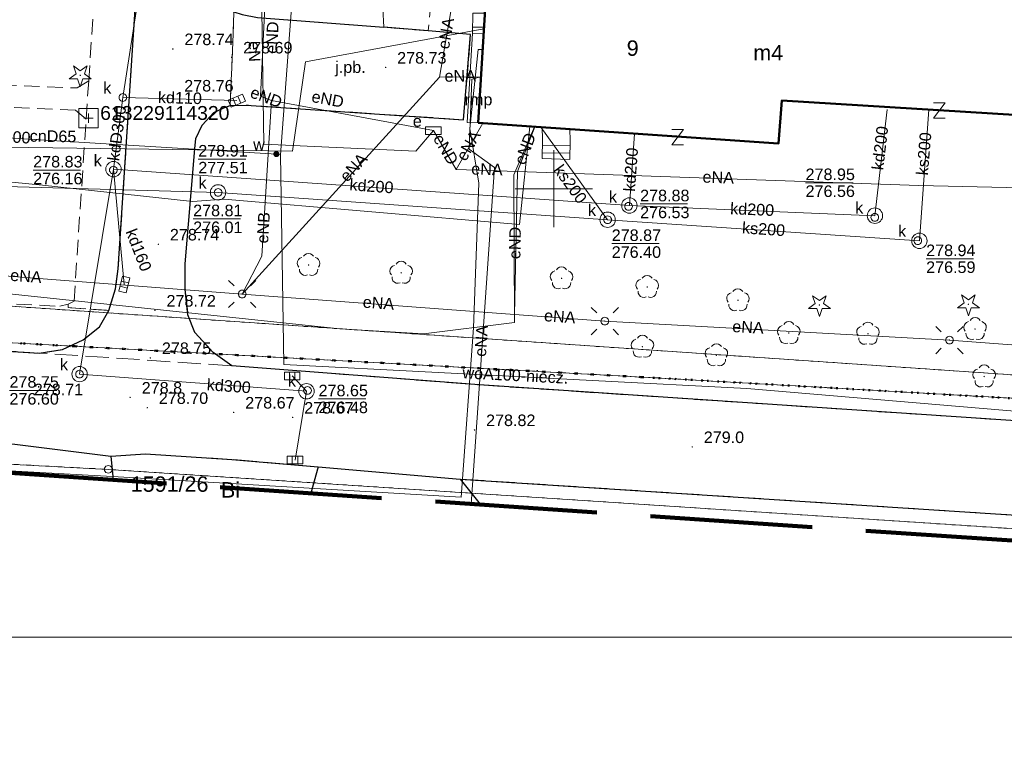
# Model space of a CAD drawing. Extents: x 0 to 6568752, y 0 to 5584302.
# Tile 24 of 58: x 6568515 to 6568579, y 5583914 to 5583961. Entities that reach past the tile are written whole.
import ezdxf
from ezdxf.enums import TextEntityAlignment as Align

# ---------------------------------------------------------------- set-up
doc = ezdxf.new("R2010")
doc.units = 0
doc.header["$PDSIZE"] = 0.75
for name, pattern in [('GAK', [3.5, 2, -0.7, 0.1, -0.7]), ('KROPK2', [1, 0.05, -0.95]), ('PRZER1-1', [1, 0.5, -0.5]), ('PRZER2-1', [1.5, 1, -0.5]), ('PRZER3-1', [2, 1.5, -0.5])]:
    doc.linetypes.add(name, pattern=pattern)
doc.layers.get('0').update_dxf_attribs({"linetype": 'CONTINUOUS'})
doc.layers.get('Defpoints').update_dxf_attribs({"linetype": 'CONTINUOUS'})
for name, color, linetype, lineweight in [('EGBR', 7, 'CONTINUOUS', 18), ('EGBR_O', 7, 'CONTINUOUS', 18), ('EGBS', 7, 'CONTINUOUS', 18), ('EGBU', 7, 'CONTINUOUS', 50), ('EGBU_O', 7, 'CONTINUOUS', 50), ('EGDE', 7, 'CONTINUOUS', 18), ('EGDE_O', 7, 'CONTINUOUS', 18), ('EGPG', 7, 'CONTINUOUS', 18), ('GEPADR_O', 7, 'CONTINUOUS', 18), ('GEPPHC', 7, 'CONTINUOUS', 18), ('GESJAE', 7, 'CONTINUOUS', 50), ('GUPPRZ_O', 7, 'CONTINUOUS', 18), ('OSSP', 7, 'CONTINUOUS', 18), ('OSSP_O', 7, 'CONTINUOUS', 18), ('OTKC', 7, 'CONTINUOUS', 18), ('OTKJ', 7, 'CONTINUOUS', 18), ('OTKJ_O', 7, 'CONTINUOUS', 18), ('OTKK', 7, 'CONTINUOUS', 25), ('OTRN', 7, 'CONTINUOUS', 13), ('OTRN_O', 7, 'CONTINUOUS', 13), ('OTRS', 7, 'CONTINUOUS', 13), ('OTRS_O', 7, 'CONTINUOUS', 13), ('ramka sekcji', 7, 'CONTINUOUS', 18), ('siec', 7, 'GAK', 70), ('SUEO', 7, 'CONTINUOUS', 18), ('SUPK', 7, 'CONTINUOUS', 18), ('SUPW', 7, 'CONTINUOUS', 18), ('SUPW_O', 7, 'CONTINUOUS', 18), ('zakres', 6, 'PRZER3-1', 106)]:
    doc.layers.add(name, color=color, linetype=linetype, lineweight=lineweight)
for name, color, linetype, lineweight, true_color in [('EGUG', 7, 'CONTINUOUS', 18, 0x008000), ('EGUG_O', 7, 'CONTINUOUS', 18, 0x008000), ('OTZG', 7, 'CONTINUOUS', 18, 0x008000), ('OTZL', 7, 'CONTINUOUS', 18, 0x008000), ('SUCP', 7, 'CONTINUOUS', 18, 0xd200d2), ('SUCP_O', 7, 'CONTINUOUS', 18, 0xd200d2), ('SUEP', 1, 'CONTINUOUS', 18, 0xff0000), ('SUEP_O', 1, 'CONTINUOUS', 18, 0xff0000), ('SUES', 1, 'CONTINUOUS', 18, 0xff0000), ('SUES_O', 1, 'CONTINUOUS', 18, 0xff0000), ('SUKK', 7, 'CONTINUOUS', 18, 0x803300), ('SUKP', 7, 'CONTINUOUS', 18, 0x803300), ('SUKP_O', 7, 'CONTINUOUS', 18, 0x803300), ('SUKS', 7, 'CONTINUOUS', 18, 0x803300), ('SUKS_O', 7, 'CONTINUOUS', 18, 0x803300), ('SUWP', 5, 'CONTINUOUS', 18, 0x0000ff), ('SUWP_O', 5, 'CONTINUOUS', 18, 0x0000ff), ('SUWW', 5, 'CONTINUOUS', 18, 0x0000ff), ('SUWW_O', 5, 'CONTINUOUS', 18, 0x0000ff)]:
    doc.layers.add(name, color=color, linetype=linetype, lineweight=lineweight, true_color=true_color)
doc.styles.add('Arial', font='arial.ttf')
doc.styles.add('GEO-INFO', font='arial.ttf')
doc.dimstyles.get("Standard").update_dxf_attribs({"dimtxt": 0.18, "dimasz": 0.18, "dimexe": 0.18, "dimexo": 0.0625, "dimgap": 0.09, "dimtad": 0, "dimtih": 1, "dimtoh": 1, "dimdec": 4, "dimzin": 0, "dimdsep": 46, "dimtxsty": 'Standard', "dimcen": 0.09, "dimadec": 0, "dimazin": 0, "dimtfac": 1, "dimtdec": 4, "dimtofl": 0, "dimtmove": 0, "dimatfit": 3, "dimfxl": 0, "dimtolj": 1, "dimtzin": 0, "dimarcsym": 0})

# ---------------------------------------------------------------- blocks, each defined once
blk = doc.blocks.new('D_GSPRDL1')
blk.add_hatch(color=0).paths.add_polyline_path([(0, -0.045), (0.013906, -0.042798), (0.02645, -0.036406), (0.036406, -0.02645), (0.042798, -0.013906), (0.045, 0), (0.042798, 0.013906), (0.036406, 0.02645), (0.02645, 0.036406), (0.013906, 0.042798), (0, 0.045), (-0.013906, 0.042798), (-0.02645, 0.036406), (-0.036406, 0.02645), (-0.042798, 0.013906), (-0.045, 0), (-0.042798, -0.013906), (-0.036406, -0.02645), (-0.02645, -0.036406), (-0.013906, -0.042798)])
at = {"color": 0}
for points in [[(-0.324277, 0.563333), (-0.240553, 0.662679), (-0.127956, 0.727494), (0, 0.75), (0.127956, 0.727494), (0.240553, 0.662679), (0.324277, 0.563333)], [(-0.635969, -0.134326), (-0.70458, -0.024001), (-0.731429, 0.103115), (-0.713292, 0.231763), (-0.652348, 0.346501), (-0.55591, 0.433559), (-0.435555, 0.482485)], [(0.435555, 0.482485), (0.55591, 0.433559), (0.652348, 0.346501), (0.713292, 0.231763), (0.731429, 0.103115), (0.70458, -0.024001), (0.635969, -0.134326)], [(-0.068773, -0.646351), (-0.194901, -0.677512), (-0.324092, -0.663766), (-0.440839, -0.606763), (-0.531129, -0.513345), (-0.584125, -0.394725), (-0.593465, -0.265141)], [(0.593465, -0.265141), (0.584125, -0.394725), (0.531129, -0.513345), (0.440839, -0.606763), (0.324092, -0.663766), (0.194901, -0.677512), (0.068773, -0.646351)]]:
    blk.add_lwpolyline(points, dxfattribs=at)
blk = doc.blocks.new('D_GSPRDI1')
blk.add_hatch(color=0).paths.add_polyline_path([(0, -0.045), (0.013906, -0.042798), (0.02645, -0.036406), (0.036406, -0.02645), (0.042798, -0.013906), (0.045, 0), (0.042798, 0.013906), (0.036406, 0.02645), (0.02645, 0.036406), (0.013906, 0.042798), (0, 0.045), (-0.013906, 0.042798), (-0.02645, 0.036406), (-0.036406, 0.02645), (-0.042798, 0.013906), (-0.045, 0), (-0.042798, -0.013906), (-0.036406, -0.02645), (-0.02645, -0.036406), (-0.013906, -0.042798)])
at = {"color": 0}
blk.add_lwpolyline([(0.272471, 0.088531), (0.713338, -0.231778), (0.168396, -0.231778), (0, -0.750048), (-0.168396, -0.231778), (-0.713338, -0.231778), (-0.272471, 0.088531), (-0.440867, 0.606801), (0, 0.286493), (0.440867, 0.606801)], close=True, dxfattribs=at)
blk = doc.blocks.new('D_GSPWPN1')
blk.add_hatch(color=0).paths.add_polyline_path([(-0.045, 0), (-0.043467, -0.011647), (-0.038971, -0.0225), (-0.03182, -0.03182), (-0.0225, -0.038971), (-0.011647, -0.043467), (0, -0.045), (0.011647, -0.043467), (0.0225, -0.038971), (0.03182, -0.03182), (0.038971, -0.0225), (0.043467, -0.011647), (0.045, 0), (0.043467, 0.011647), (0.038971, 0.0225), (0.03182, 0.03182), (0.0225, 0.038971), (0.011647, 0.043467), (0, 0.045), (-0.011647, 0.043467), (-0.0225, 0.038971), (-0.03182, 0.03182), (-0.038971, 0.0225), (-0.043467, 0.011647)])
blk = doc.blocks.new('D_GSPWPS1')
blk.add_hatch(color=0).paths.add_polyline_path([(-0.045, 0), (-0.043467, -0.011647), (-0.038971, -0.0225), (-0.03182, -0.03182), (-0.0225, -0.038971), (-0.011647, -0.043467), (0, -0.045), (0.011647, -0.043467), (0.0225, -0.038971), (0.03182, -0.03182), (0.038971, -0.0225), (0.043467, -0.011647), (0.045, 0), (0.043467, 0.011647), (0.038971, 0.0225), (0.03182, 0.03182), (0.0225, 0.038971), (0.011647, 0.043467), (0, 0.045), (-0.011647, 0.043467), (-0.0225, 0.038971), (-0.03182, 0.03182), (-0.038971, 0.0225), (-0.043467, 0.011647)])
blk = doc.blocks.new('D_GUPWZA1')
blk.add_hatch(color=0).paths.add_polyline_path([(-0.2, 0), (-0.193185, -0.051764), (-0.173205, -0.1), (-0.141421, -0.141421), (-0.1, -0.173205), (-0.051764, -0.193185), (0, -0.2), (0.051764, -0.193185), (0.1, -0.173205), (0.141421, -0.141421), (0.173205, -0.1), (0.193185, -0.051764), (0.2, 0), (0.193185, 0.051764), (0.173205, 0.1), (0.141421, 0.141421), (0.1, 0.173205), (0.051764, 0.193185), (0, 0.2), (-0.051764, 0.193185), (-0.1, 0.173205), (-0.141421, 0.141421), (-0.173205, 0.1), (-0.193185, 0.051764)])
blk = doc.blocks.new('D_GUPESE1')
at = {"color": 0}
blk.add_lwpolyline([(-0.5, -0.25), (-0.5, 0.25), (0.5, 0.25), (0.5, -0.25)], close=True, dxfattribs=at)
blk = doc.blocks.new('D_GUPIWZ1_1')
at = {"color": 0}
blk.add_lwpolyline([(0, 0.25), (0.064705, 0.241481), (0.125, 0.216506), (0.176777, 0.176777), (0.216506, 0.125), (0.241481, 0.064705), (0.25, 0), (0.241481, -0.064705), (0.216506, -0.125), (0.176777, -0.176777), (0.125, -0.216506), (0.064705, -0.241481), (0, -0.25), (-0.064705, -0.241481), (-0.125, -0.216506), (-0.176777, -0.176777), (-0.216506, -0.125), (-0.241481, -0.064705), (-0.25, 0), (-0.241481, 0.064705), (-0.216506, 0.125), (-0.176777, 0.176777), (-0.125, 0.216506), (-0.064705, 0.241481)], close=True, dxfattribs=at)
blk = doc.blocks.new('D_GUPKKS1')
at = {"color": 0}
blk.add_lwpolyline([(0.5, -0.25), (-0.5, -0.25), (-0.5, 0.25), (0.5, 0.25)], close=True, dxfattribs=at)
for points in [[(-0.175, -0.25), (-0.175, 0.25)], [(0.175, -0.25), (0.175, 0.25)]]:
    blk.add_lwpolyline(points, dxfattribs=at)
blk = doc.blocks.new('D_GUPKSD1_1')
at = {"color": 0}
blk.add_lwpolyline([(0, 0.25), (0.064705, 0.241481), (0.125, 0.216506), (0.176777, 0.176777), (0.216506, 0.125), (0.241481, 0.064705), (0.25, 0), (0.241481, -0.064705), (0.216506, -0.125), (0.176777, -0.176777), (0.125, -0.216506), (0.064705, -0.241481), (0, -0.25), (-0.064705, -0.241481), (-0.125, -0.216506), (-0.176777, -0.176777), (-0.216506, -0.125), (-0.241481, -0.064705), (-0.25, 0), (-0.241481, 0.064705), (-0.216506, 0.125), (-0.176777, 0.176777), (-0.125, 0.216506), (-0.064705, 0.241481)], close=True, dxfattribs=at)
blk = doc.blocks.new('D_GEPPHC1')
at = {"color": 0}
blk.add_lwpolyline([(-0.375, 0.5), (0.375, 0.5), (-0.375, -0.5), (0.375, -0.5)], dxfattribs=at)
blk = doc.blocks.new('D_GSPSSP1')
at = {"color": 0}
blk.add_lwpolyline([(0.625, 0.625), (0.625, -0.625), (-0.625, -0.625), (-0.625, 0.625)], close=True, dxfattribs=at)
for points in [[(0.3, 0), (-0.3, 0)], [(0, 0.3), (0, -0.3)]]:
    blk.add_lwpolyline(points, dxfattribs=at)
blk = doc.blocks.new('D_GEPPGD1_2')
blk.add_hatch(color=0).paths.add_polyline_path([(0, -0.045), (0.013906, -0.042798), (0.02645, -0.036406), (0.036406, -0.02645), (0.042798, -0.013906), (0.045, 0), (0.042798, 0.013906), (0.036406, 0.02645), (0.02645, 0.036406), (0.013906, 0.042798), (0, 0.045), (-0.013906, 0.042798), (-0.02645, 0.036406), (-0.036406, 0.02645), (-0.042798, 0.013906), (-0.045, 0), (-0.042798, -0.013906), (-0.036406, -0.02645), (-0.02645, -0.036406), (-0.013906, -0.042798)])
blk = doc.blocks.new('D_GEPPGD1_1')
at = {"color": 0}
blk.add_lwpolyline([(0, 0.25), (0.077254, 0.237764), (0.146946, 0.202254), (0.202254, 0.146946), (0.237764, 0.077254), (0.25, 0), (0.237764, -0.077254), (0.202254, -0.146946), (0.146946, -0.202254), (0.077254, -0.237764), (0, -0.25), (-0.077254, -0.237764), (-0.146946, -0.202254), (-0.202254, -0.146946), (-0.237764, -0.077254), (-0.25, 0), (-0.237764, 0.077254), (-0.202254, 0.146946), (-0.146946, 0.202254), (-0.077254, 0.237764)], close=True, dxfattribs=at)
blk = doc.blocks.new('D_GUPELA2')
blk.add_hatch(color=0).paths.add_polyline_path([(-0.001087, 0.044987), (0.011881, 0.043403), (0.021281, 0.03965), (0.030065, 0.033482), (0.038133, 0.023893), (0.043117, 0.012881), (0.044986, 0.001113), (0.044323, -0.007777), (0.040557, -0.019497), (0.033417, -0.030138), (0.024849, -0.037517), (0.013788, -0.042836), (0.002013, -0.044955), (-0.00982, -0.043916), (-0.020466, -0.040077), (-0.029541, -0.033946), (-0.036867, -0.025804), (-0.04187, -0.01649), (-0.04461, -0.005909), (-0.044532, 0.006476), (-0.041285, 0.017903), (-0.034764, 0.028574), (-0.024479, 0.03776), (-0.013449, 0.042943)])
at = {"color": 0}
for points in [[(-0.883883, 0.883883), (-0.53033, 0.53033)], [(0.883883, 0.883883), (0.53033, 0.53033)], [(-0.883883, -0.883883), (-0.53033, -0.53033)], [(0.883883, -0.883883), (0.53033, -0.53033)]]:
    blk.add_lwpolyline(points, dxfattribs=at)
blk = doc.blocks.new('D_GUPELA1')
at = {"color": 0}
blk.add_lwpolyline([(0, 0.25), (0.064705, 0.241481), (0.125, 0.216506), (0.176777, 0.176777), (0.216506, 0.125), (0.241481, 0.064705), (0.25, 0), (0.241481, -0.064705), (0.216506, -0.125), (0.176777, -0.176777), (0.125, -0.216506), (0.064705, -0.241481), (0, -0.25), (-0.064705, -0.241481), (-0.125, -0.216506), (-0.176777, -0.176777), (-0.216506, -0.125), (-0.241481, -0.064705), (-0.25, 0), (-0.241481, 0.064705), (-0.216506, 0.125), (-0.176777, 0.176777), (-0.125, 0.216506), (-0.064705, 0.241481)], close=True, dxfattribs=at)
blk = doc.blocks.new('*D45')
at = {"layer": 'Defpoints', "color": 0, "lineweight": 40}
for p in [(6568647.5, 5584150), (6568650, 5584150), (0, 0)]:
    blk.add_point(p, dxfattribs=at)
at = {"layer": 'ramka sekcji', "color": 0, "lineweight": -2}
blk.add_line((6568649.938, 5584150), (6568647.5, 5584150), dxfattribs=at)
at = {"layer": 'ramka sekcji', "color": 0, "insert": (6568644.106, 5584150), "char_height": 0.75, "attachment_point": 5, "style": 'GEO-INFO'}
blk.add_mtext('\\A1;5584150.0000', dxfattribs=at)
blk = doc.blocks.new('*D46')
at = {"layer": 'Defpoints', "color": 0, "lineweight": 40}
for p in [(6568650, 5584152.5), (6568650, 5584150), (0, 0)]:
    blk.add_point(p, dxfattribs=at)
at = {"layer": 'ramka sekcji', "color": 0, "lineweight": -2}
blk.add_line((6568650, 5584150.062), (6568650, 5584152.5), dxfattribs=at)
at = {"layer": 'ramka sekcji', "color": 0, "insert": (6568650, 5584155.896), "char_height": 0.75, "attachment_point": 5, "rotation": 90, "style": 'GEO-INFO'}
blk.add_mtext('\\A1;6568650.0000', dxfattribs=at)

msp = doc.modelspace()

# ---------------------------------------------------------------- linework, layer by layer
at = {"layer": 'EGBR', "color": 0, "linetype": 'Continuous', "lineweight": 18, "elevation": 10.18}
msp.add_lwpolyline([(6568545.43808, 5583960.04889), (6568544.71, 5583960.1), (6568544.37, 5583954.29), (6568545.09, 5583954.28)], close=True, dxfattribs=at)
at = {"layer": 'EGBS', "color": 0, "linetype": 'Continuous', "lineweight": 18, "elevation": 10.18}
for points in [[(6568545.51892, 5583961.38866), (6568544.74, 5583961.39), (6568544.71, 5583960.1), (6568545.43808, 5583960.04889)], [(6568551.03, 5583951.9), (6568549.25, 5583951.96), (6568549.26, 5583953.2), (6568549.25055, 5583953.99181), (6568551.03004, 5583953.86856), (6568551.05, 5583953.13)]]:
    msp.add_lwpolyline(points, close=True, dxfattribs=at)
for points in [[(6568544.71919, 5583960.49507), (6568545.46395, 5583960.47775)], [(6568549.25298, 5583952.33001), (6568551.03676, 5583952.31562)], [(6568549.25702, 5583952.82999), (6568551.04489, 5583952.81557)]]:
    msp.add_lwpolyline(points, dxfattribs=at)
at = {"layer": 'EGBU', "color": 0, "linetype": 'Continuous', "lineweight": 50, "elevation": 10.18}
msp.add_lwpolyline([(6568545.09, 5583954.28), (6568545.77, 5583965.55), (6568565.44, 5583964.39), (6568565.61, 5583967.09), (6568582.7404, 5583965.97019), (6568581.98601, 5583954.66959), (6568564.8, 5583955.73), (6568564.58, 5583952.93)], close=True, dxfattribs=at)
at = {"layer": 'EGDE', "color": 0, "linetype": 'Continuous', "elevation": 10.22}
for points in [[(6568594.31055, 5583939.47691), (6568591.06023, 5583939.65534), (6568585.12694, 5583937.54872), (6568482.90911, 5583944.55214), (6568370.44353, 5583952.88368), (6568294.32233, 5583957.98331), (6568295.92847, 5583986.21622), (6568307.93382, 5584034.73468), (6568319.9193, 5584083.24287), (6568320.72616, 5584086.59352), (6568329.45932, 5584084.84591), (6568374.48985, 5584081.95589), (6568374.92948, 5584088.19204), (6568391.77674, 5584086.94902), (6568441.65482, 5584081.9513), (6568491.15577, 5584079.0589), (6568538.06756, 5584076.86319), (6568558.47556, 5584075.58605), (6568583.6998, 5584038.16817), (6568609.00522, 5584036.3441), (6568644.22449, 5584009.45582)], [(6568455.74272, 5583943.342), (6568470.18479, 5583942.48802), (6568484.61672, 5583941.64391), (6568501.75009, 5583940.70461), (6568518.83334, 5583939.77466), (6568555.7519, 5583937.77022), (6568581.68298, 5583936.28424), (6568593.99258, 5583935.5803)], [(6568475.79954, 5583934.17784), (6568521.07652, 5583931.78293), (6568593.29603, 5583927.04441)], [(6568593.29603, 5583927.04441), (6568521.07652, 5583931.78293), (6568475.79954, 5583934.17784)]]:
    msp.add_lwpolyline(points, dxfattribs=at)
msp.add_lwpolyline([(6568294.32233, 5583957.98331), (6568370.44353, 5583952.88368), (6568482.90911, 5583944.55214), (6568585.12694, 5583937.54872), (6568581.68298, 5583936.28424), (6568555.7519, 5583937.77022), (6568518.83334, 5583939.77466), (6568501.75009, 5583940.70461), (6568484.61672, 5583941.64391), (6568470.18479, 5583942.48802), (6568455.74272, 5583943.342), (6568440.05974, 5583944.25999), (6568422.02493, 5583945.3077), (6568384.89553, 5583947.37946), (6568347.08402, 5583949.61245), (6568329.64942, 5583950.6479), (6568293.66008, 5583952.72437), (6568294.26523, 5583956.9825)], close=True, dxfattribs=at)
at = {"layer": 'EGUG', "color": 0, "linetype": 'PRZER1-1', "lineweight": 18, "elevation": 10.08}
for points in [[(6568593.99258, 5583935.5803), (6568581.68298, 5583936.28424), (6568555.7519, 5583937.77022), (6568518.83334, 5583939.77466), (6568501.75009, 5583940.70461), (6568484.61672, 5583941.64391), (6568470.18479, 5583942.48802), (6568455.74272, 5583943.342), (6568440.05974, 5583944.25999), (6568422.02493, 5583945.3077), (6568384.89553, 5583947.37946), (6568347.08402, 5583949.61245), (6568329.64942, 5583950.6479), (6568293.66008, 5583952.72437), (6568292.84874, 5583952.82392), (6568273.1723, 5583953.99051), (6568262.61008, 5583954.10444), (6568261.2106, 5583954.0564), (6568251.21944, 5583954.86774), (6568249.43294, 5583955.01221)], [(6568249.43294, 5583955.01221), (6568251.21944, 5583954.86774), (6568261.2106, 5583954.0564), (6568262.61008, 5583954.10444), (6568273.1723, 5583953.99051), (6568292.84874, 5583952.82392), (6568293.66008, 5583952.72437), (6568329.64942, 5583950.6479), (6568347.08402, 5583949.61245), (6568384.89553, 5583947.37946), (6568422.02493, 5583945.3077), (6568440.05974, 5583944.25999), (6568455.74272, 5583943.342), (6568470.18479, 5583942.48802), (6568484.61672, 5583941.64391), (6568501.75009, 5583940.70461), (6568518.83334, 5583939.77466), (6568555.7519, 5583937.77022), (6568581.68298, 5583936.28424), (6568593.99258, 5583935.5803)], [(6568370.44353, 5583952.88368), (6568482.90911, 5583944.55214), (6568585.12694, 5583937.54872), (6568591.06023, 5583939.65534), (6568594.31055, 5583939.47691)], [(6568594.31055, 5583939.47691), (6568591.06023, 5583939.65534), (6568585.12694, 5583937.54872), (6568482.90911, 5583944.55214), (6568370.44353, 5583952.88368)], [(6568475.79954, 5583934.17784), (6568521.07652, 5583931.78293), (6568593.29603, 5583927.04441)], [(6568593.29603, 5583927.04441), (6568521.07652, 5583931.78293), (6568475.79954, 5583934.17784)]]:
    msp.add_lwpolyline(points, dxfattribs=at)
at = {"layer": 'GESJAE', "color": 0, "linetype": 'KROPK2', "lineweight": 50, "elevation": 10.22}
for points in [[(6568593.99258, 5583935.5803), (6568581.68298, 5583936.28424), (6568555.7519, 5583937.77022), (6568518.83334, 5583939.77466), (6568501.75009, 5583940.70461), (6568484.61672, 5583941.64391), (6568470.18479, 5583942.48802), (6568455.74272, 5583943.342), (6568440.05974, 5583944.25999), (6568422.02493, 5583945.3077), (6568384.89553, 5583947.37946), (6568347.08402, 5583949.61245), (6568329.64942, 5583950.6479), (6568293.66008, 5583952.72437), (6568292.84874, 5583952.82392), (6568273.1723, 5583953.99051), (6568262.61008, 5583954.10444), (6568261.2106, 5583954.0564), (6568251.21944, 5583954.86774), (6568249.43294, 5583955.01221)], [(6568249.43294, 5583955.01221), (6568251.21944, 5583954.86774), (6568261.2106, 5583954.0564), (6568262.61008, 5583954.10444), (6568273.1723, 5583953.99051), (6568292.84874, 5583952.82392), (6568293.66008, 5583952.72437), (6568329.64942, 5583950.6479), (6568347.08402, 5583949.61245), (6568384.89553, 5583947.37946), (6568422.02493, 5583945.3077), (6568440.05974, 5583944.25999), (6568455.74272, 5583943.342), (6568470.18479, 5583942.48802), (6568484.61672, 5583941.64391), (6568501.75009, 5583940.70461), (6568518.83334, 5583939.77466), (6568555.7519, 5583937.77022), (6568581.68298, 5583936.28424), (6568593.99258, 5583935.5803)]]:
    msp.add_lwpolyline(points, dxfattribs=at)
at = {"layer": 'GUPPRZ_O', "color": 0, "linetype": 'Continuous', "lineweight": 13, "elevation": 10.8, "flags": 128}
for points in [[(6568526.92256, 5583951.91647), (6568530.00256, 5583951.91647)], [(6568516.2049, 5583951.20628), (6568519.2849, 5583951.20628)], [(6568566.33833, 5583950.38683), (6568569.41833, 5583950.38683)], [(6568555.59959, 5583949.01003), (6568558.67959, 5583949.01003)], [(6568526.58819, 5583948.04093), (6568529.66819, 5583948.04093)], [(6568553.75574, 5583946.43467), (6568556.83574, 5583946.43467)], [(6568574.16481, 5583945.45178), (6568577.24481, 5583945.45178)], [(6568514.66647, 5583936.90846), (6568517.74647, 5583936.90846)], [(6568534.72799, 5583936.35269), (6568537.80799, 5583936.35269)]]:
    msp.add_lwpolyline(points, dxfattribs=at)
at = {"layer": 'OTKC', "color": 0, "linetype": 'PRZER2-1', "lineweight": 18, "elevation": 10.18}
msp.add_lwpolyline([(6568522.99, 5583964.31), (6568522.35, 5583954.37), (6568521.72, 5583944.8), (6568521.54, 5583943.5), (6568521.12, 5583942.1), (6568518.48, 5583942.28), (6568518.47, 5583942.51), (6568518.86, 5583942.69), (6568519.64, 5583954.51), (6568519.81, 5583957.01), (6568520.3, 5583964.56)], dxfattribs=at)
msp.add_lwpolyline([(6568519.81, 5583957.01), (6568519.64, 5583954.51), (6568518.96, 5583955.1), (6568512.25, 5583955.38), (6568511.9, 5583949.39), (6568510.29, 5583949.54), (6568510.43, 5583952.04), (6568508.36, 5583952.12), (6568508.57, 5583955.55), (6568483.98, 5583956.41), (6568484.15, 5583957.94), (6568519.05, 5583956.54)], close=True, dxfattribs=at)
msp.add_lwpolyline([(6568521.12, 5583942.1), (6568520.51, 5583941.04), (6568519.45, 5583940.18), (6568518.1, 5583939.57), (6568516.6, 5583939.33), (6568504.52, 5583940.09), (6568490.8, 5583941.07), (6568486.4, 5583941.41, -0.30093923), (6568482.65, 5583944.47), (6568505.65, 5583942.96), (6568505.71, 5583943.62), (6568507.65, 5583943.42), (6568507.58, 5583942.83), (6568512.13, 5583942.64), (6568517.94, 5583942.37), (6568518.47, 5583942.51), (6568518.48, 5583942.28)], format="xyb", close=True, dxfattribs=at)
at = {"layer": 'OTKJ', "color": 0, "linetype": 'PRZER3-1', "lineweight": 18, "elevation": 10.18}
for points in [[(6568529.24, 5583961.49), (6568529, 5583955.4), (6568528.58, 5583955.25), (6568527.93, 5583954.95), (6568527.18, 5583954.12), (6568526.77, 5583953.25), (6568526.69, 5583952.58), (6568526.06, 5583945.12), (6568526.08, 5583943.45), (6568526.25, 5583941.81), (6568526.7, 5583940.67), (6568527.89, 5583939.37), (6568529.09, 5583938.51), (6568516.6, 5583939.33), (6568518.1, 5583939.57), (6568519.45, 5583940.18), (6568520.51, 5583941.04), (6568521.12, 5583942.1), (6568521.54, 5583943.5), (6568521.72, 5583944.8), (6568522.35, 5583954.37), (6568522.99, 5583964.31)], [(6568593.36913, 5583927.94024), (6568543.91, 5583931.15), (6568534.71, 5583931.94), (6568529.09, 5583932.43), (6568523.49, 5583932.78), (6568521.24, 5583932.63), (6568515.01, 5583933.41), (6568509.55728, 5583933.95163), (6568503.65, 5583934.16), (6568497.17612, 5583934.43965), (6568485.59074, 5583935.3109), (6568476.32, 5583936.13), (6568472.97, 5583936.26), (6568462.13971, 5583937.01223), (6568449.07, 5583937.92), (6568444.68, 5583938.19), (6568439.54, 5583938.66), (6568422.95, 5583939.56), (6568411.48, 5583940.34), (6568402.93, 5583940.93)], [(6568486.4, 5583941.41), (6568490.8, 5583941.07), (6568504.52, 5583940.09), (6568516.6, 5583939.33)], [(6568529.09, 5583938.51), (6568545.16, 5583937.26), (6568593.86399, 5583934.00454)]]:
    msp.add_lwpolyline(points, dxfattribs=at)
for points in [[(6568541.85, 5583960.25), (6568538.96, 5583960.48), (6568538.91, 5583961.69), (6568539.08, 5583962.83), (6568542.08, 5583962.63)], [(6568529.24, 5583961.49), (6568529.76, 5583961.31), (6568530.77, 5583961.11), (6568538.96, 5583960.48), (6568541.85, 5583960.25), (6568544.6, 5583960.02), (6568544.14, 5583954.48), (6568530.02, 5583955.43), (6568529, 5583955.4)]]:
    msp.add_lwpolyline(points, close=True, dxfattribs=at)
at = {"layer": 'OTKK', "color": 0, "linetype": 'Continuous', "lineweight": 25, "elevation": 10.18}
msp.add_lwpolyline([(6568491.46, 5584022.01), (6568484.15, 5583957.94), (6568483.98, 5583956.41), (6568482.65, 5583944.47, 0.30093923), (6568486.4, 5583941.41), (6568490.8, 5583941.07), (6568504.52, 5583940.09), (6568516.6, 5583939.33), (6568518.1, 5583939.57), (6568519.45, 5583940.18), (6568520.51, 5583941.04), (6568521.12, 5583942.1), (6568521.54, 5583943.5), (6568521.72, 5583944.8), (6568522.35, 5583954.37), (6568522.99, 5583964.31), (6568524.46, 5583985.77), (6568525.11, 5583995.29), (6568526.69, 5584018.78, 0.3744978), (6568522.95, 5584024.16), (6568495.52, 5584025.94), (6568492.35, 5584024.29)], format="xyb", close=True, dxfattribs=at)
for points in [[(6568582.79, 5583973.27), (6568566.46, 5583974.42), (6568565.52, 5583973.36), (6568539.74, 5583975.11), (6568538.95, 5583976.58), (6568532.22, 5583977.15), (6568531.33, 5583977.16), (6568530.58, 5583977.07), (6568529.81, 5583976.83), (6568529.05, 5583976.36), (6568528.49, 5583975.64), (6568528.27, 5583974.77), (6568527.46, 5583964.52), (6568527.66, 5583963.33), (6568528.18, 5583962.38), (6568528.9, 5583961.72), (6568529.24, 5583961.49), (6568529.76, 5583961.31), (6568530.77, 5583961.11), (6568538.96, 5583960.48)], [(6568593.86399, 5583934.00454), (6568545.16, 5583937.26), (6568529.09, 5583938.51), (6568527.89, 5583939.37), (6568526.7, 5583940.67), (6568526.25, 5583941.81), (6568526.08, 5583943.45), (6568526.06, 5583945.12), (6568526.69, 5583952.58), (6568526.77, 5583953.25), (6568527.18, 5583954.12), (6568527.93, 5583954.95), (6568528.58, 5583955.25), (6568529, 5583955.4), (6568530.02, 5583955.43), (6568544.14, 5583954.48), (6568544.6, 5583960.02), (6568541.85, 5583960.25), (6568538.96, 5583960.48)], [(6568521.24, 5583932.63), (6568521.39632, 5583931.09802)], [(6568534.71, 5583931.94), (6568534.2298, 5583930.23119)], [(6568543.91, 5583931.15), (6568593.36913, 5583927.94024)]]:
    msp.add_lwpolyline(points, dxfattribs=at)
msp.add_lwpolyline([(6568358.66488, 5583942.08966, -0.16710768), (6568361.96, 5583943.6), (6568396.38, 5583941.36), (6568402.93, 5583940.93), (6568411.48, 5583940.34), (6568422.95, 5583939.56), (6568439.54, 5583938.66), (6568444.68, 5583938.19), (6568449.07, 5583937.92), (6568462.13971, 5583937.01223), (6568472.97, 5583936.26), (6568476.32, 5583936.13), (6568485.59074, 5583935.3109), (6568497.17612, 5583934.43965), (6568503.65, 5583934.16), (6568509.55728, 5583933.95163), (6568515.01, 5583933.41), (6568521.24, 5583932.63), (6568523.49, 5583932.78), (6568529.09, 5583932.43), (6568534.71, 5583931.94), (6568543.91, 5583931.15), (6568545.21, 5583929.53), (6568545.21725, 5583929.48905)], format="xyb", dxfattribs=at)
at = {"layer": 'ramka sekcji', "color": 0}
for q in [(6568550, 5583952.5), (6568547.5, 5583950), (6568550, 5583947.5), (6568552.5, 5583950)]:
    msp.add_line((6568550, 5583950), q, dxfattribs=at)
at = {"layer": 'siec', "color": 0, "linetype": 'ByBlock', "lineweight": 20}
msp.add_lwpolyline([(6568734.39713, 5584289.91756), (6568240.9245, 5584289.91756), (6568240.9245, 5583920.87902), (6568734.39713, 5583920.87902)], close=True, dxfattribs=at)
at = {"layer": 'SUCP', "color": 0, "linetype": 'Continuous', "lineweight": 18, "elevation": 10.14}
msp.add_lwpolyline([(6568507.89687, 5583959.23298), (6568508.13616, 5583952.79158), (6568533.03284, 5583952.44292), (6568533.88459, 5583958.24589), (6568545.45779, 5583960.37551)], dxfattribs=at)
at = {"layer": 'SUEP', "linetype": 'Continuous', "lineweight": 18, "elevation": 10.14}
for points in [[(6568444.01192, 5584047.82702), (6568441.38542, 5583990.29269), (6568440.95352, 5583979.26726), (6568466.45054, 5583975.60951), (6568466.39316, 5583974.00964), (6568466.2272, 5583973.46246), (6568467.21386, 5583948.20619), (6568536.11292, 5583940.91441), (6568541.52968, 5583940.57618), (6568547.44455, 5583941.31845), (6568547.39903, 5583950.90062), (6568548.75489, 5583954.02615)], [(6568500.05, 5584031.55), (6568499.19, 5584000.4), (6568497.9, 5583981.04), (6568497, 5583965.74), (6568496.25, 5583951.67), (6568502.87, 5583951), (6568504.63, 5583951.43), (6568516.8, 5583950.23), (6568526.54, 5583949.18), (6568528.6, 5583949.33), (6568547.78, 5583947.67), (6568548.44331, 5583954.04773)], [(6568591.84922, 5583969.21782), (6568586.92969, 5583965.27412), (6568586.01752, 5583949.92117), (6568573.69298, 5583950.20238), (6568547.64978, 5583951.11587)], [(6568531.66554, 5583955.73526), (6568530.95105, 5583956.00208), (6568531.42819, 5583965.846), (6568530.96, 5583967.36)], [(6568542.18, 5583953.77), (6568541.04, 5583952.43), (6568531.18, 5583952.89), (6568530.96, 5583967.36)], [(6568543.56, 5583962.91), (6568542.58005, 5583957.23202)], [(6568545.37717, 5583959.03941), (6568545.08688, 5583959.04446), (6568544.54293, 5583953.91705), (6568545.1289, 5583950.35432), (6568544.77973, 5583940.97909), (6568543.99148, 5583929.97806), (6568521.35255, 5583931.31645), (6568503.66566, 5583932.29563)], [(6568542.58005, 5583957.23202), (6568529.77632, 5583943.16478)], [(6568542.58005, 5583957.23202), (6568545.27032, 5583957.26859)], [(6568545.27032, 5583957.26859), (6568544.68167, 5583957.11909), (6568544.51021, 5583952.57653), (6568546.15566, 5583951.38763), (6568544.62482, 5583929.52906)], [(6568531.66554, 5583955.73526), (6568531.04994, 5583945.62865), (6568529.77632, 5583943.16478)], [(6568542.18, 5583953.77), (6568531.66554, 5583955.73526)], [(6568543.66717, 5583951.25556), (6568545.38245, 5583954.25974)], [(6568543.66717, 5583951.25556), (6568542.18, 5583953.77)], [(6568547.64978, 5583951.11587), (6568548.76658, 5583954.02534)], [(6568547.64978, 5583951.11587), (6568543.66717, 5583951.25556)], [(6568547.45342, 5583941.84164), (6568547.64978, 5583951.11587)], [(6568529.77632, 5583943.16478), (6568501.6896, 5583945.31919)], [(6568547.45342, 5583941.84164), (6568529.77632, 5583943.16478)], [(6568589.24658, 5583939.15193), (6568575.67638, 5583940.17515), (6568553.31026, 5583941.40325), (6568547.45342, 5583941.84164)]]:
    msp.add_lwpolyline(points, dxfattribs=at)
at = {"layer": 'SUKP', "color": 0, "linetype": 'Continuous', "lineweight": 18, "elevation": 10.14}
for points in [[(6568522.02611, 5583955.92197), (6568524.9995, 5583975.07169), (6568527.01957, 5583989.00874), (6568528.08816, 5583997.69315), (6568529.79679, 5584009.44603), (6568556.63, 5584019.17)], [(6568521.41768, 5583951.26874), (6568522.02611, 5583955.92197)], [(6568529.43, 5583955.72), (6568522.02611, 5583955.92197)], [(6568574.34622, 5583955.14098), (6568573.72946, 5583946.61937), (6568553.49067, 5583947.98691)], [(6568571.64165, 5583955.14463), (6568570.83978, 5583948.24995), (6568554.90373, 5583948.91156)], [(6568549.15556, 5583953.99839), (6568553.49067, 5583947.98691)], [(6568555.23948, 5583953.55652), (6568554.90373, 5583948.91156)], [(6568533.94658, 5583936.8509), (6568519.21737, 5583937.96445), (6568521.41768, 5583951.26874)], [(6568522.12, 5583943.78), (6568521.41768, 5583951.26874)], [(6568554.90373, 5583948.91156), (6568521.41768, 5583951.26874)], [(6568553.49067, 5583947.98691), (6568528.20597, 5583949.76116), (6568492.95, 5583950.74)], [(6568533.02, 5583937.85), (6568533.94658, 5583936.8509)], [(6568533.2, 5583932.38), (6568533.94658, 5583936.8509)]]:
    msp.add_lwpolyline(points, dxfattribs=at)
at = {"layer": 'SUPK', "color": 0, "linetype": 'Continuous', "lineweight": 18, "elevation": 10.14}
for points in [[(6568521.41768, 5583950.76874, -1), (6568521.41768, 5583951.76874, -1)], [(6568528.20597, 5583949.26116, -1), (6568528.20597, 5583950.26116, -1)], [(6568554.90373, 5583948.41156, -1), (6568554.90373, 5583949.41156, -1)], [(6568553.49067, 5583947.48691, -1), (6568553.49067, 5583948.48691, -1)], [(6568570.83978, 5583947.74995, -1), (6568570.83978, 5583948.74995, -1)], [(6568573.72946, 5583946.11937, -1), (6568573.72946, 5583947.11937, -1)], [(6568519.21737, 5583937.46445, -1), (6568519.21737, 5583938.46445, -1)], [(6568533.94658, 5583936.3509, -1), (6568533.94658, 5583937.3509, -1)]]:
    msp.add_lwpolyline(points, format="xyb", close=True, dxfattribs=at)
at = {"layer": 'SUWP', "color": 0, "linetype": 'Continuous', "lineweight": 18, "elevation": 10.14}
for points in [[(6568532.26, 5583952.21), (6568533.63336, 5583970.7138), (6568533.83236, 5583975.62074)], [(6568496.15, 5583954.44), (6568496.69, 5583954.39), (6568531.99, 5583952.25), (6568532.26, 5583952.21)], [(6568532.26, 5583952.21), (6568532.46974, 5583938.58028), (6568562.53185, 5583937.03753), (6568580.683, 5583935.5013)]]:
    msp.add_lwpolyline(points, dxfattribs=at)
at = {"layer": 'zakres', "color": 0, "ltscale": 7}
msp.add_lwpolyline([(6568248.9828, 5583949.49809), (6568593.23088, 5583926.24598), (6568594.73885, 5583944.72564), (6568600.03506, 5583944.48551), (6568601.93947, 5583972.41355), (6568624.21788, 5583971.15638), (6568661.45926, 5583969.71449), (6568667.75842, 5584103.27503), (6568620.63994, 5584106.09947), (6568620.96872, 5584115.5807), (6568625.17121, 5584115.63721), (6568627.02161, 5584150.96538), (6568590.71801, 5584153.27937), (6568592.77721, 5584185.3763), (6568538.50559, 5584204.10606), (6568463.99933, 5584229.86642), (6568419.28314, 5584244.20999), (6568355.04246, 5584262.48696)], dxfattribs=at)

# ---------------------------------------------------------------- block references
at = {"layer": 'EGPG', "color": 0, "linetype": 'Continuous', "lineweight": 18}
for name, p in [('D_GEPPGD1_2', (6568518.83334, 5583939.77466, 10.24)), ('D_GEPPGD1_2', (6568555.7519, 5583937.77022, 10.24)), ('D_GEPPGD1_1', (6568521.07652, 5583931.78293, 10.24))]:
    msp.add_blockref(name, p, dxfattribs=at)
at = {"layer": 'GEPPHC', "color": 0, "linetype": 'Continuous', "lineweight": 18}
for p in [(6568575.02011, 5583955.07306, 10.24), (6568558.03061, 5583953.34861, 10.24)]:
    msp.add_blockref('D_GEPPHC1', p, dxfattribs=at)
at = {"layer": 'OSSP', "color": 0, "linetype": 'Continuous', "lineweight": 18}
msp.add_blockref('D_GSPSSP1', (6568519.803, 5583954.576, 10.36), dxfattribs=at)
at = {"layer": 'OTRN', "color": 0, "linetype": 'Continuous', "lineweight": 13}
for p in [(6568522.5, 5583936.45, 10.08), (6568558.98, 5583933.24, 10.08)]:
    msp.add_blockref('D_GSPWPN1', p, dxfattribs=at)
at = {"layer": 'OTRS', "color": 0, "linetype": 'Continuous', "lineweight": 13}
for p in [(6568525.27, 5583959.07, 10.08), (6568529.08, 5583958.53, 10.08), (6568539.08, 5583957.87, 10.08), (6568525.26, 5583956.06, 10.08), (6568524.33, 5583946.39, 10.08), (6568524.11, 5583942.1, 10.08), (6568523.81, 5583939.02, 10.08), (6568515.5, 5583936.34, 10.08), (6568523.61, 5583935.78, 10.08), (6568529.22, 5583935.48, 10.08), (6568533.05, 5583935.15, 10.08), (6568544.85, 5583934.34, 10.08)]:
    msp.add_blockref('D_GSPWPS1', p, dxfattribs=at)
at = {"layer": 'OTZG', "color": 0, "linetype": 'Continuous', "lineweight": 18}
for p in [(6568519.26, 5583957.36, 10.12), (6568567.24, 5583942.45, 10.12), (6568576.91, 5583942.5, 10.12)]:
    msp.add_blockref('D_GSPRDI1', p, dxfattribs=at)
at = {"layer": 'OTZL', "color": 0, "linetype": 'Continuous', "lineweight": 18}
for p in [(6568534.08, 5583945.05, 10.12), (6568540.09, 5583944.54, 10.12), (6568550.5, 5583944.18, 10.12), (6568556.06, 5583943.62, 10.12), (6568561.95, 5583942.76, 10.12), (6568577.34, 5583940.89, 10.12), (6568565.25, 5583940.63, 10.12), (6568570.39, 5583940.58, 10.12), (6568555.75, 5583939.74, 10.12), (6568560.55, 5583939.19, 10.12), (6568577.93, 5583937.81, 10.12)]:
    msp.add_blockref('D_GSPRDL1', p, dxfattribs=at)
at = {"layer": 'SUEO', "color": 0, "linetype": 'Continuous', "lineweight": 18}
for name, p in [('D_GUPELA2', (6568529.77632, 5583943.16478, 10.15)), ('D_GUPELA1', (6568529.77632, 5583943.16478, 10.16)), ('D_GUPELA2', (6568553.31026, 5583941.40325, 10.15)), ('D_GUPELA1', (6568553.31026, 5583941.40325, 10.16)), ('D_GUPELA2', (6568575.67638, 5583940.17515, 10.15)), ('D_GUPELA1', (6568575.67638, 5583940.17515, 10.16))]:
    msp.add_blockref(name, p, dxfattribs=at)
at = {"layer": 'SUES', "linetype": 'Continuous', "lineweight": 18}
msp.add_blockref('D_GUPESE1', (6568542.18, 5583953.77, 10.16), dxfattribs=at)
at = {"layer": 'SUKK', "color": 0, "linetype": 'Continuous', "lineweight": 18}
for p, rotation in [((6568529.43, 5583955.72, 10.16), 22.8759873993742), ((6568522.12, 5583943.78, 10.16), 76.41529947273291)]:
    msp.add_blockref('D_GUPKKS1', p, dxfattribs=dict(at, rotation=rotation))
for p in [(6568533.02, 5583937.85, 10.16), (6568533.2, 5583932.38, 10.16)]:
    msp.add_blockref('D_GUPKKS1', p, dxfattribs=at)
at = {"layer": 'SUKS', "color": 0, "linetype": 'Continuous', "lineweight": 18}
msp.add_blockref('D_GUPKSD1_1', (6568522.02611, 5583955.92197, 10.16), dxfattribs=at)
at = {"layer": 'SUPW', "color": 0, "linetype": 'Continuous', "lineweight": 18}
for p in [(6568521.41, 5583951.21, 10.18), (6568528.20597, 5583949.76116, 10.18), (6568554.84959, 5583948.85448, 10.18), (6568553.49067, 5583947.98691, 10.18), (6568570.82995, 5583948.14039, 10.18), (6568573.61967, 5583946.62623, 10.18), (6568519.21737, 5583937.96445, 10.18), (6568534.0121, 5583936.90505, 10.18)]:
    msp.add_blockref('D_GUPIWZ1_1', p, dxfattribs=at)
at = {"layer": 'SUWW', "color": 0, "linetype": 'Continuous', "lineweight": 18, "rotation": 268.7379697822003}
msp.add_blockref('D_GUPWZA1', (6568531.99, 5583952.25, 10.16), dxfattribs=at)

# ---------------------------------------------------------------- texts
at = {"layer": 'EGBR_O', "color": 0, "linetype": 'Continuous', "lineweight": 0, "style": 'Arial'}
msp.add_text('rmp', height=0.75, dxfattribs=at).set_placement((6568545.1103, 5583955.41588, 10.8), align=Align.CENTER)
at = {"layer": 'EGBU_O', "color": 0, "linetype": 'Continuous', "lineweight": 0, "style": 'Arial'}
msp.add_text('m4', height=1, dxfattribs=at).set_placement((6568563.9152, 5583958.33454, 10.8), align=Align.CENTER)
at = {"layer": 'EGDE_O', "color": 0, "linetype": 'Continuous', "style": 'Arial'}
msp.add_text('1591/26', height=1, dxfattribs=at).set_placement((6568525.05963, 5583930.32596, 10.8), align=Align.CENTER)
at = {"layer": 'EGUG_O', "color": 0, "linetype": 'Continuous', "lineweight": 0, "style": 'Arial'}
msp.add_text('Bi', height=1, dxfattribs=at).set_placement((6568529.01376, 5583929.95083, 10.8), align=Align.CENTER)
at = {"layer": 'GEPADR_O', "color": 0, "linetype": 'Continuous', "lineweight": 0, "style": 'Arial'}
msp.add_text('9', height=1, dxfattribs=at).set_placement((6568554.73102, 5583958.62841, 10.8))
at = {"layer": 'GUPPRZ_O', "color": 0, "linetype": 'Continuous', "lineweight": 0, "style": 'Arial'}
for s, p in [('278.91', (6568526.92256, 5583952.08897, 10.8)), ('278.83', (6568516.2049, 5583951.37878, 10.8)), ('277.51', (6568526.92256, 5583950.99397, 10.8)), ('276.16', (6568516.2049, 5583950.28378, 10.8)), ('278.95', (6568566.33833, 5583950.55933, 10.8)), ('278.88', (6568555.59959, 5583949.18253, 10.8)), ('276.56', (6568566.33833, 5583949.46433, 10.8)), ('278.81', (6568526.58819, 5583948.21343, 10.8)), ('276.53', (6568555.59959, 5583948.08753, 10.8)), ('276.01', (6568526.58819, 5583947.11843, 10.8)), ('278.87', (6568553.75574, 5583946.60717, 10.8)), ('276.40', (6568553.75574, 5583945.51217, 10.8)), ('278.94', (6568574.16481, 5583945.62428, 10.8)), ('276.59', (6568574.16481, 5583944.52928, 10.8)), ('278.75', (6568514.66647, 5583937.08096, 10.8)), ('278.65', (6568534.72799, 5583936.52519, 10.8)), ('276.60', (6568514.66647, 5583935.98596, 10.8)), ('276.48', (6568534.72799, 5583935.43019, 10.8))]:
    msp.add_text(s, height=0.75, dxfattribs=at).set_placement(p)
at = {"layer": 'OSSP_O', "color": 0, "linetype": 'Continuous', "lineweight": 0, "style": 'Arial'}
msp.add_text('613229114320', height=0.9, dxfattribs=at).set_placement((6568520.553, 5583954.46767, 10.8))
at = {"layer": 'OTKJ_O', "color": 0, "linetype": 'Continuous', "lineweight": 0, "style": 'Arial'}
msp.add_text('j.pb.', height=0.75, dxfattribs=at).set_placement((6568536.8, 5583957.51652, 10.8), align=Align.CENTER)
at = {"layer": 'OTRN_O', "color": 0, "linetype": 'Continuous', "lineweight": 0, "style": 'Arial'}
for s, p in [('278.8', (6568523.25, 5583936.7, 10.8)), ('279.0', (6568559.73, 5583933.49, 10.8))]:
    msp.add_text(s, height=0.75, dxfattribs=at).set_placement(p)
at = {"layer": 'OTRS_O', "color": 0, "linetype": 'Continuous', "lineweight": 0, "style": 'Arial'}
for s, p in [('278.74', (6568526.02, 5583959.32, 10.8)), ('278.69', (6568529.83, 5583958.78, 10.8)), ('278.73', (6568539.83, 5583958.12, 10.8)), ('278.76', (6568526.01, 5583956.31, 10.8)), ('278.74', (6568525.08, 5583946.64, 10.8)), ('278.72', (6568524.86, 5583942.35, 10.8)), ('278.75', (6568524.56, 5583939.27, 10.8)), ('278.71', (6568516.25, 5583936.59, 10.8)), ('278.70', (6568524.36, 5583936.03, 10.8)), ('278.67', (6568529.97, 5583935.73, 10.8)), ('278.67', (6568533.8, 5583935.4, 10.8)), ('278.82', (6568545.6, 5583934.59, 10.8))]:
    msp.add_text(s, height=0.75, dxfattribs=at).set_placement(p)
at = {"layer": 'SUCP_O', "color": 0, "linetype": 'Continuous', "lineweight": 0, "style": 'Arial'}
msp.add_text('cnD65', height=0.75, rotation=359.1976688, dxfattribs=at).set_placement((6568517.48702, 5583953.03356, 10.8), align=Align.CENTER)
at = {"layer": 'SUEP_O', "linetype": 'Continuous', "lineweight": 0, "style": 'Arial'}
for s, rotation, p in [('eND', 87.2250027, (6568532.08848, 5583959.79277, 10.8)), ('eNA', 80.2079396, (6568543.35923, 5583960.0211, 10.8)), ('eN', 270.8710515, (6568530.1998, 5583958.90106, 10.8)), ('eNA', 0.7787408, (6568543.92918, 5583956.95685, 10.8)), ('eND', 339.5227565, (6568531.20562, 5583955.59374, 10.8)), ('eND', 349.4129788, (6568535.25747, 5583955.44779, 10.8)), ('eNA', 60.2752346, (6568544.77967, 5583952.61213, 10.8)), ('eND', 300.6023391, (6568542.67098, 5583952.36338, 10.8)), ('eND', 69.000692, (6568548.48216, 5583952.46543, 10.8)), ('eNA', 47.6921137, (6568537.27307, 5583951.13559, 10.8)), ('eNA', 357.9911321, (6568545.64819, 5583950.89241, 10.8)), ('eNA', 357.9911321, (6568560.66109, 5583950.36582, 10.8)), ('eNB', 86.5143625, (6568531.50988, 5583947.44563, 10.8)), ('eND', 88.787067, (6568547.84501, 5583946.47254, 10.8)), ('eNA', 355.6136798, (6568515.71051, 5583943.94937, 10.8)), ('eNA', 355.7193565, (6568538.59296, 5583942.21055, 10.8)), ('eNA', 355.7193608, (6568550.35994, 5583941.32978, 10.8)), ('eNA', 85.9939021, (6568545.65871, 5583940.09107, 10.8)), ('eNA', 356.8570996, (6568562.58386, 5583940.64063, 10.8))]:
    msp.add_text(s, height=0.75, rotation=rotation, dxfattribs=at).set_placement(p, align=Align.CENTER)
at = {"layer": 'SUES_O', "linetype": 'Continuous', "lineweight": 0, "style": 'Arial'}
msp.add_text('e', height=0.75, dxfattribs=at).set_placement((6568541.43, 5583954.02, 10.8), align=Align.RIGHT)
at = {"layer": 'SUKP_O', "color": 0, "linetype": 'Continuous', "lineweight": 0, "style": 'Arial'}
for s, rotation, p in [('kd110', 358.4374576, (6568525.72005, 5583955.52761, 10.8)), ('kdD300', 82.5505306, (6568522.0129, 5583953.5573, 10.8)), ('kd200', 83.3896876, (6568571.54268, 5583952.59682, 10.8)), ('ks200', 85.1036006, (6568574.39023, 5583952.23717, 10.8)), ('kd200', 85.8657131, (6568555.36432, 5583951.21288, 10.8)), ('ks200', 306.0621088, (6568550.77493, 5583950.08135, 10.8)), ('kd200', 355.9734259, (6568538.1401, 5583949.79739, 10.8)), ('kd200', 357.6226476, (6568562.85958, 5583948.28753, 10.8)), ('ks200', 356.1344109, (6568563.59028, 5583947.01033, 10.8)), ('kd160', 291.2853941, (6568522.7081, 5583945.88651, 10.8)), ('kd300', 355.9042335, (6568528.87768, 5583936.81919, 10.8))]:
    msp.add_text(s, height=0.75, rotation=rotation, dxfattribs=at).set_placement(p, align=Align.CENTER)
at = {"layer": 'SUKS_O', "color": 0, "linetype": 'Continuous', "lineweight": 0, "style": 'Arial'}
msp.add_text('k', height=0.75, dxfattribs=at).set_placement((6568521.27611, 5583956.17197, 10.8), align=Align.RIGHT)
at = {"layer": 'SUPW_O', "color": 0, "linetype": 'Continuous', "lineweight": 0, "style": 'Arial'}
for p in [(6568520.66, 5583951.46, 10.8), (6568527.45597, 5583950.01116, 10.8), (6568554.09959, 5583949.10448, 10.8), (6568570.07995, 5583948.39039, 10.8), (6568552.74067, 5583948.23691, 10.8), (6568572.86967, 5583946.87623, 10.8), (6568518.46737, 5583938.21445, 10.8), (6568533.2621, 5583937.15505, 10.8)]:
    msp.add_text('k', height=0.75, dxfattribs=at).set_placement(p, align=Align.RIGHT)
at = {"layer": 'SUWP_O', "color": 0, "linetype": 'Continuous', "lineweight": 0, "style": 'Arial'}
for s, rotation, p in [('woI100', 356.5307907, (6568514.32224, 5583953.02706, 10.8)), ('woA100-niecz.', 357.0622266, (6568547.48575, 5583937.51581, 10.8))]:
    msp.add_text(s, height=0.75, rotation=rotation, dxfattribs=at).set_placement(p, align=Align.CENTER)
at = {"layer": 'SUWW_O', "color": 0, "linetype": 'Continuous', "lineweight": 0, "style": 'Arial'}
msp.add_text('w', height=0.75, dxfattribs=at).set_placement((6568531.24, 5583952.5, 10.8), align=Align.RIGHT)

# ---------------------------------------------------------------- dimensions: what is measured, and where the dimension line sits
at = {"layer": 'ramka sekcji', "color": 0}
for offset, dtype, picture, middle in [((0, 2.5), 1, '*D46', (6568649.9999999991, 5584155.8956787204)), ((-2.5, 0), 0, '*D45', (6568644.1063676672, 5584150))]:
    dim = msp.add_ordinate_dim(feature_location=(6568650, 5584150), offset=offset, dtype=dtype, origin=(0, 0), dimstyle='Standard', override={"dimtxt": 0.75, "dimtxsty": 'GEO-INFO'}, dxfattribs=at)
    dim.commit()
    dim.dimension.update_dxf_attribs({"geometry": picture, "text_midpoint": middle})

doc.saveas('drawing.dxf')
